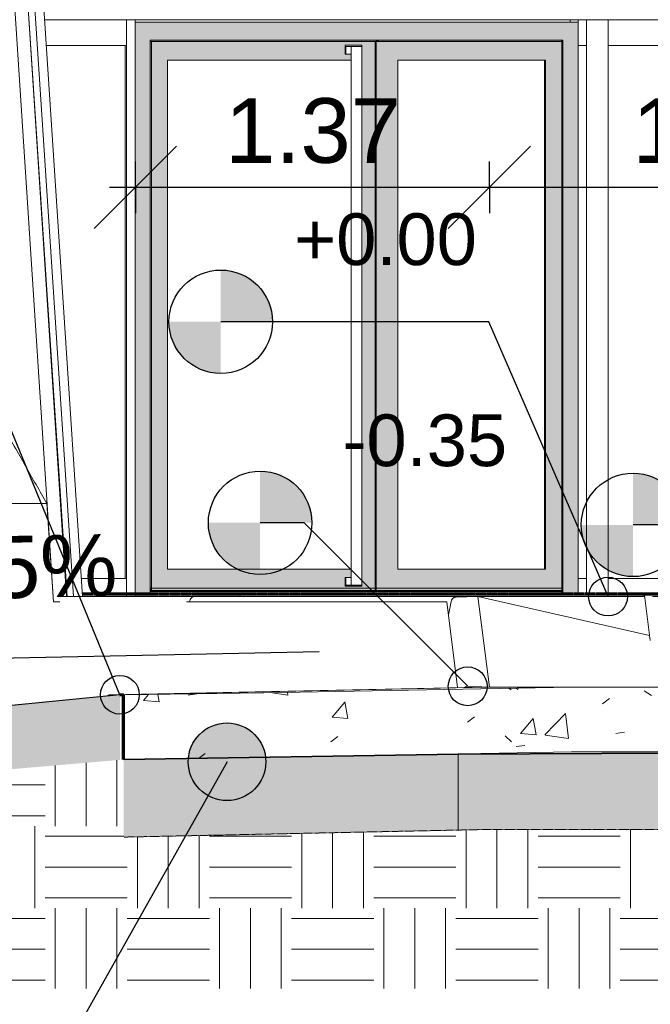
# Model space of a CAD drawing. Header units: centimetres. Extents: x -1261 to 4500, y -385 to 591.
# Tile 10 of 16: x 2835 to 3078, y -158 to 223. Entities that reach past the tile are written whole.
import ezdxf

# ---------------------------------------------------------------- set-up
doc = ezdxf.new("R2010")
doc.units = ezdxf.units.CM
doc.linetypes.add('Projeté', pattern=[0.396875, 0.238125, -0.15875])
doc.linetypes.add('Tiret_2_', pattern=[0.25, 0.125, -0.125])
for name, color, linetype, lineweight in [('0-1', 7, 'Continuous', 5), ('ANNOTATIONS-2', 7, 'Continuous', 9), ('ANNOTATIONS-4', 7, 'Continuous', 35), ('ANNOTATIONS-5', 7, 'Projeté', 9), ('Cotes d_inclinaison', 7, 'Continuous', 30), ('COTGEN-100', 7, 'Continuous', 30), ('PORTE-Cadre-meneau', 7, 'Continuous', 13), ('SERRU-traverse', 7, 'Continuous', 9), ('SOL', 7, 'Continuous', 13), ('Solide topographique', 7, 'Continuous', 9), ('Solide topographique-1', 7, 'Continuous', 70)]:
    doc.layers.add(name, color=color, linetype=linetype, lineweight=lineweight)
for name, color, linetype, lineweight, true_color in [('A-FLOR-PATT-2', 9, 'Continuous', 9, 0x808080), ('ANNOTATIONS', 4, 'Tiret_2_', 70, 0x00ffff), ('ANNOTATIONS-1', 9, 'Continuous', 9, 0x808080), ('ANNOTATIONS-8', 7, 'Continuous', 18, 0x7f7f7f), ('COTGEN-1', 9, 'Continuous', 30, 0x808080), ('MENUISERIES-2', 9, 'Continuous', 9, 0x808080), ('MOBILIER-1', 7, 'Continuous', 18, 0x7f7f7f), ('MUR-2', 9, 'Continuous', 13, 0x808080), ('OSSATURE-2', 9, 'Continuous', 9, 0x808080), ('OSSATURE-3', 9, 'Continuous', 18, 0x808080), ('PORTE-1', 9, 'Continuous', 9, 0x808080), ('PORTE-2', 9, 'Continuous', 13, 0x808080), ('PORTE-3', 7, 'Continuous', 13, 0xc0c0c0), ('POTEAUX-1', 9, 'Continuous', 9, 0x808080), ('SERRU-2', 9, 'Continuous', 9, 0x808080), ('SOL-1', 9, 'Continuous', 13, 0x808080), ('SOL_C-1', 9, 'Continuous', 13, 0x808080), ('TITRARCHI-1', 1, 'Continuous', 30, 0xff0000), ('Z-2', 9, 'Continuous', 9, 0x808080)]:
    doc.layers.add(name, color=color, linetype=linetype, lineweight=lineweight, true_color=true_color)
doc.styles.add('Arial', font='arial.ttf', dxfattribs={"height": 20})
doc.styles.add('Arial_1', font='arial.ttf', dxfattribs={"height": 24})
doc.styles.add('Arial_2', font='arial.ttf', dxfattribs={"height": 25})
doc.dimstyles.new('DRMN_COTE', dxfattribs={"dimscale": 30.48, "dimtxt": 25.506485, "dimasz": 1.041667, "dimexe": 0.328084, "dimexo": 0.0625, "dimgap": 0.065617, "dimtad": 1, "dimlfac": 0.01, "dimrnd": 0.01, "dimzin": 0, "dimdsep": 46, "dimtxsty": 'Arial_2', "dimblk1": 'OBLIQUE', "dimblk2": 'OBLIQUE', "dimsah": 1, "dimcen": 0.09, "dimdle": 0.328084, "dimazin": 0, "dimtfac": 1, "dimtdec": 4, "dimtix": 1, "dimtmove": 0, "dimatfit": 3, "dimfxl": 0.328084, "dimfxlon": 1, "dimtvp": 1, "dimtolj": 1, "dimtzin": 0, "dimarcsym": 2})

# ---------------------------------------------------------------- blocks, each defined once
blk = doc.blocks.new('PRT_SIMPLE_HUI_58x68x48 - PRT_BOIS_1V_930x2040x40-552386-2021_015_1011_ARC_1_100_Coupe 2_ rampe PMR')
at = {"layer": 'PORTE-2'}
for p, q in [((-1224.31, 0), (-1303.05, 0)), ((-1224.25, 0), (-1303, 0)), ((-1223.68, 0), (-1302.43, 0)), ((-1223.63, 0), (-1302.37, 0))]:
    blk.add_line(p, q, dxfattribs=at)
at = {"layer": 'PORTE-Cadre-meneau'}
for p, q in [((-1310.93, 0), (-1311.38, 0)), ((-1311.38, 0), (-1306.47, 0)), ((-1310.53, 0), (-1310.93, 0)), ((-1305.48, 0), (-1310.53, 0)), ((-1306.47, 0), (-1303.06, 0)), ((-1305.42, 0), (-1305.87, 0)), ((-1305.87, 0), (-1305.48, 0)), ((-1301.86, 0), (-1305.39, 0)), ((-1303.06, 0), (-1304.88, 0)), ((-1304.88, 0), (-1304.7, 0)), ((-1304.7, 0), (-1304.15, 0)), ((-1304.15, 0), (-1301.86, 0)), ((-1225.01, 0), (-1229.93, 0)), ((-1229.93, 0), (-1226.52, 0)), ((-1226.52, 0), (-1224.7, 0)), ((-1222.7, 0), (-1225.06, 0)), ((-1224.51, 0), (-1225.06, 0)), ((-1225.01, 0), (-1224.56, 0)), ((-1224.96, 0), (-1224.56, 0)), ((-1224.96, 0), (-1219.9, 0)), ((-1224.51, 0), (-1224.7, 0)), ((-1222.7, 0), (-1219.06, 0)), ((-1219.51, 0), (-1219.9, 0)), ((-1219.51, 0), (-1219.06, 0))]:
    blk.add_line(p, q, dxfattribs=at)
blk = doc.blocks.new('PRT_SIMPLE_HUI_58x68x48 - PRT_BOIS_1V_930x2040x40-552384-2021_015_1011_ARC_1_100_Coupe 2_ rampe PMR')
at = {"layer": 'PORTE-2'}
for p, q in [((-1355.92, 0), (-1310.43, 0)), ((-1355.83, 0), (-1310.34, 0)), ((-1354.85, 0), (-1309.41, 0)), ((-1354.81, 0), (-1309.32, 0))]:
    blk.add_line(p, q, dxfattribs=at)
at = {"layer": 'PORTE-Cadre-meneau'}
for p, q in [((-1360.6, 0), (-1356.18, 0)), ((-1360.6, 0), (-1357.01, 0)), ((-1357.76, 0), (-1358.06, 0)), ((-1357.01, 0), (-1358.06, 0)), ((-1357.76, 0), (-1357.44, 0)), ((-1353.56, 0), (-1357.44, 0)), ((-1356.41, 0), (-1356.18, 0)), ((-1356.41, 0), (-1355.66, 0)), ((-1353.56, 0), (-1355.66, 0)), ((-1318.38, 0), (-1312.79, 0)), ((-1315.54, 0), (-1318.38, 0)), ((-1314.8, 0), (-1315.54, 0)), ((-1306.74, 0), (-1315.03, 0)), ((-1315.03, 0), (-1314.8, 0)), ((-1312.79, 0), (-1311.74, 0)), ((-1311.44, 0), (-1311.75, 0)), ((-1311.75, 0), (-1307.87, 0)), ((-1311.74, 0), (-1311.44, 0)), ((-1307.87, 0), (-1305.77, 0)), ((-1306.51, 0), (-1306.74, 0)), ((-1305.77, 0), (-1306.51, 0))]:
    blk.add_line(p, q, dxfattribs=at)
blk = doc.blocks.new('Panneau système - Vitré-367573-2021_015_1011_ARC_1_100_Coupe 2_ rampe PMR')
at = {"layer": 'MENUISERIES-2'}
for p, q in [((-1168.44, 213), (-1168.27, 213)), ((-1168.44, 213), (-1166.37, 213)), ((-1053.3, 213), (-1157.54, 213)), ((-1157.54, 213), (-1055.37, 213)), ((-1055.37, 213), (-1053.3, 213)), ((-1053.3, 10), (-1053.3, 213)), ((-1168.27, 7), (-1168.44, 7)), ((-1166.37, 7), (-1168.44, 7)), ((-1157.54, 7), (-1059.62, 7)), ((-1059.62, 7), (-1157.54, 7))]:
    blk.add_line(p, q, dxfattribs=at)
blk = doc.blocks.new('Meneau rectangulaire - AWS60_60x70-367276-2021_015_1011_ARC_1_100_Coupe 2_ rampe PMR')
at = {"layer": 'MENUISERIES-2'}
for p, q in [((-1169.09, 0.5), (-1169.09, 7)), ((-1165.82, 7), (-1169.09, 7)), ((-1168.76, 7), (-1169.02, 7)), ((-1059.62, 7), (-1157.54, 7)), ((-1059.62, 7), (-1157.54, 7)), ((-1172.21, 0), (-1169.09, 0)), ((-1143.42, 0), (-1172.21, 0)), ((-1169.09, 0), (-1143.42, 0)), ((-1140.36, 0), (-1137.42, 0)), ((-1137.42, 0), (-1140.36, 0)), ((-1134.36, 0), (-1131.42, 0)), ((-1131.42, 0), (-1134.36, 0)), ((-1128.36, 0), (-1125.42, 0)), ((-1125.42, 0), (-1128.36, 0)), ((-1122.36, 0), (-1059.62, 0)), ((-1059.62, 0), (-1122.36, 0))]:
    blk.add_line(p, q, dxfattribs=at)
blk = doc.blocks.new('Meneau rectangulaire - AWS60_60x38-356570-2021_015_1011_ARC_1_100_Coupe 2_ rampe PMR')
at = {"layer": 'MENUISERIES-2'}
for p, q in [((-1168.96, 213), (-1169.1, 213)), ((-1169.09, 213), (-1165.85, 213)), ((-1169.09, 213), (-1169.09, 7)), ((-1165.85, 213), (-1168.96, 213)), ((-1165.85, 7), (-1165.85, 213)), ((-1165.85, 7), (-1169.09, 7)), ((-1168.96, 7), (-1165.85, 7))]:
    blk.add_line(p, q, dxfattribs=at)
blk = doc.blocks.new('Meneau rectangulaire - AWS60_60x100-367290-2021_015_1011_ARC_1_100_Coupe 2_ rampe PMR')
at = {"layer": 'MENUISERIES-2'}
for p, q in [((-1169.09, 223), (-1172.21, 223)), ((-1172.21, 223), (-1172.21, 222)), ((-1172.21, 223), (-1168.76, 223)), ((-1169.09, 213), (-1169.09, 223)), ((-1165.82, 223), (-1169.09, 223)), ((-1049.44, 223), (-1157.54, 223)), ((-1157.54, 223), (-1052.56, 223)), ((-1169.1, 213), (-1168.76, 213)), ((-1169.09, 213), (-1165.82, 213)), ((-1157.54, 213), (-1049.44, 213)), ((-1157.54, 213), (-1052.56, 213))]:
    blk.add_line(p, q, dxfattribs=at)
blk = doc.blocks.new('Panneau système - Vitré-441912-2021_015_1011_ARC_1_100_Coupe 2_ rampe PMR')
at = {"layer": 'MENUISERIES-2'}
for p, q in [((-1374.64, 213.03), (-1346.16, 213.03)), ((-1344.08, 213.03), (-1374.64, 213.03)), ((-1344.08, 213.03), (-1346.16, 213.03)), ((-1344.08, 7), (-1344.08, 213.03)), ((-1346.16, 7), (-1361.06, 7)), ((-1361.06, 7), (-1344.08, 7)), ((-1346.16, 7), (-1344.08, 7))]:
    blk.add_line(p, q, dxfattribs=at)
blk = doc.blocks.new('Meneau rectangulaire - AWS60_60x70-441910-2021_015_1011_ARC_1_100_Coupe 2_ rampe PMR')
at = {"layer": 'MENUISERIES-2'}
for p, q in [((-1361.06, 7), (-1346.68, 7)), ((-1361.06, 7), (-1343.56, 7)), ((-1346.68, 7), (-1343.56, 7)), ((-1343.56, 7), (-1343.56, 0)), ((-1346.68, 0), (-1360.6, 0)), ((-1360.6, 0), (-1343.56, 0)), ((-1343.56, 0), (-1346.68, 0))]:
    blk.add_line(p, q, dxfattribs=at)
blk = doc.blocks.new('Meneau rectangulaire - AWS60_60x100-441911-2021_015_1011_ARC_1_100_Coupe 2_ rampe PMR')
at = {"layer": 'MENUISERIES-2'}
for p, q in [((-1343.56, 223), (-1343.56, 213.03)), ((-1346.68, 213.03), (-1374.64, 213.03)), ((-1343.56, 213.03), (-1374.64, 213.03)), ((-1343.56, 213.03), (-1346.68, 213.03))]:
    blk.add_line(p, q, dxfattribs=at)
blk = doc.blocks.new('Meneau rectangulaire - AWS60_60x38-368963-2021_015_1011_ARC_1_100_Coupe 2_ rampe PMR')
at = {"layer": 'MENUISERIES-2'}
for p, q in [((-1343.56, 0), (-1343.56, 223)), ((-1340.32, 0), (-1340.32, 223)), ((-1343.56, 0), (-1346.68, 0)), ((-1346.68, 0), (-1343.43, 0)), ((-1340.32, 0), (-1343.56, 0)), ((-1343.43, 0), (-1340.32, 0))]:
    blk.add_line(p, q, dxfattribs=at)
blk = doc.blocks.new('12_CORNIERE HABILLAGE - 12_CORNIERE HABILLAGE-370872-2021_015_1011_ARC_1_100_Coupe 2_ rampe PMR')
at = {"layer": 'Z-2'}
for p, q in [((-1375.27, 223), (-801.41, 223)), ((-1340.32, 223), (-1168.76, 223)), ((-1157.54, 223), (-812.83, 223))]:
    blk.add_line(p, q, dxfattribs=at)
blk = doc.blocks.new('51_2V_PV_MV_XX_XX - Type 1-413066-2021_015_1011_ARC_1_100_Coupe 2_ rampe PMR')
at = {"layer": 'PORTE-3'}
h = blk.add_hatch(color=256, dxfattribs=at)
h.paths.add_polyline_path([(-1317.52, 0), (-1299.74, 0), (-1299.74, 0.5), (-1169.1, 0.5), (-1169.1, 222), (-1340.32, 222), (-1340.32, 0), (-1317.76, 0)])
h.paths.add_polyline_path([(-1248.87, 1.24), (-1334.42, 1.24), (-1334.42, 215.1), (-1174.99, 215.1), (-1174.99, 1.24), (-1245.34, 1.24)])
h = blk.add_hatch(color=256, dxfattribs=at)
h.paths.add_polyline_path([(-1247.17, 3.3), (-1247.17, 3.3), (-1247.58, 3.3)])
h.paths.add_polyline_path([(-1247.17, 214.6), (-1247.17, 214.6), (-1247.17, 215.1), (-1334.42, 215.1), (-1334.42, 214.6), (-1247.58, 214.6)])
for points in [[(-1334.42, 3.3), (-1333.99, 3.3), (-1333.99, 214.6), (-1334.42, 214.6), (-1334.42, 8.31)], [(-1247.16, 3.3), (-1247.16, 214.6), (-1247.58, 214.6), (-1247.58, 3.3)], [(-1247.17, 214.6), (-1246.31, 214.6), (-1246.31, 215.1), (-1247.17, 215.1), (-1247.17, 214.6)], [(-1246.31, 214.6), (-1175.43, 214.6), (-1175.43, 215.1), (-1246.31, 215.1)], [(-1174.99, 1.24), (-1174.99, 215.1), (-1175.43, 215.1), (-1175.43, 1.84)], [(-1181.75, 10.6), (-1181.66, 10.6), (-1181.66, 207.3), (-1182.13, 207.3), (-1182.13, 10.6)], [(-1334.42, 2.3), (-1333.99, 2.39), (-1333.99, 3.3), (-1334.42, 3.3), (-1334.42, 2.39)], [(-1248.87, 2), (-1248.12, 2), (-1248.12, 2.3), (-1334.42, 2.25), (-1334.42, 2), (-1249.15, 2)], [(-1252.4, 1.24), (-1174.99, 1.24), (-1175.43, 2), (-1334.42, 2), (-1334.42, 1.24), (-1255.94, 1.24)], [(-1293.03, 2.3), (-1247.58, 2.39), (-1247.58, 3.3), (-1333.99, 3.3), (-1333.99, 2.3), (-1294.79, 2.3)], [(-1247.79, 2), (-1247.7, 2), (-1247.7, 2.3), (-1248.12, 2.3), (-1248.02, 2)], [(-1206.48, 2), (-1176.38, 2), (-1176.45, 2.3), (-1247.7, 2.3), (-1247.58, 2), (-1210.01, 2)], [(-1247.16, 2.3), (-1247.16, 3.3), (-1247.58, 3.3), (-1247.58, 2.3)], [(-1202.95, 2.3), (-1175.42, 2.39), (-1175.42, 3.3), (-1247.16, 3.3), (-1247.16, 2.3), (-1204.71, 2.3)], [(-1175.86, 2), (-1175.43, 2), (-1175.43, 2.3), (-1176.38, 2.3), (-1176.38, 2)]]:
    blk.add_hatch(color=256, dxfattribs=at).paths.add_polyline_path(points)
h = blk.add_hatch(color=256, dxfattribs=at)
h.paths.add_polyline_path([(-1333.99, 3.3), (-1247.58, 3.3), (-1247.58, 214.6), (-1333.99, 214.6), (-1333.99, 8.31)])
h.paths.add_polyline_path([(-1254.18, 4), (-1259.05, 4), (-1259.05, 7.4), (-1256.69, 7.4), (-1256.74, 10.6), (-1327.75, 10.6), (-1327.75, 207.3), (-1256.67, 207.3), (-1256.74, 209.7), (-1259.05, 209.7), (-1259.05, 213.1), (-1252.77, 213.1), (-1252.83, 4), (-1253.79, 4)])
h = blk.add_hatch(color=256, dxfattribs=at)
h.paths.add_polyline_path([(-1247.16, 3.3), (-1175.42, 3.3), (-1175.42, 214.6), (-1247.16, 214.6), (-1247.16, 8.31)])
h.paths.add_polyline_path([(-1188.82, 10.6), (-1238.78, 10.6), (-1238.78, 207.3), (-1181.66, 207.3), (-1181.75, 10.6), (-1185.28, 10.6)])
at = {"layer": 'PORTE-2'}
for p, q in [((-1259.05, 213.1), (-1256.45, 213.1)), ((-1256.2, 213.1), (-1259.05, 213.1)), ((-1259.05, 212.7), (-1259.05, 213.1)), ((-1259.05, 212.7), (-1256.2, 212.7)), ((-1256.45, 212.7), (-1259.05, 212.7)), ((-1256.2, 212.7), (-1259.05, 212.7)), ((-1259.05, 212.7), (-1258.84, 212.7)), ((-1259.05, 209.7), (-1259.05, 212.7)), ((-1258.84, 209.7), (-1259.05, 209.7)), ((-1259.05, 209.7), (-1256.68, 209.7)), ((-1258.84, 212.7), (-1255.99, 212.7)), ((-1258.84, 212.7), (-1258.84, 209.7)), ((-1256.68, 209.7), (-1258.84, 209.7)), ((-1256.74, 212.7), (-1256.74, 4.4)), ((-1253.62, 213.1), (-1256.45, 213.1)), ((-1256.45, 212.7), (-1253.62, 212.7)), ((-1252.84, 213.1), (-1256.2, 213.1)), ((-1256.2, 212.7), (-1252.84, 212.7)), ((-1255.99, 212.7), (-1256.2, 212.7)), ((-1252.67, 213.1), (-1253.62, 213.1)), ((-1253.62, 212.7), (-1252.67, 212.7)), ((-1252.7, 4.4), (-1252.7, 212.7)), ((-1252.67, 212.7), (-1252.67, 213.1)), ((-1256.68, 7.4), (-1259.05, 7.4)), ((-1259.05, 7.4), (-1258.84, 7.4)), ((-1259.05, 4.4), (-1259.05, 7.4)), ((-1258.84, 4.4), (-1259.05, 4.4)), ((-1259.05, 4.4), (-1256.2, 4.4)), ((-1259.05, 4.4), (-1256.45, 4.4)), ((-1256.2, 4.4), (-1259.05, 4.4)), ((-1259.05, 4), (-1259.05, 4.4)), ((-1259.05, 4), (-1256.2, 4)), ((-1256.45, 4), (-1259.05, 4)), ((-1258.84, 7.4), (-1256.68, 7.4)), ((-1258.84, 7.4), (-1258.84, 4.4)), ((-1255.99, 4.4), (-1258.84, 4.4)), ((-1253.62, 4.4), (-1256.45, 4.4)), ((-1256.45, 4), (-1253.62, 4)), ((-1256.2, 4.4), (-1255.99, 4.4)), ((-1252.84, 4.4), (-1256.2, 4.4)), ((-1256.2, 4), (-1252.84, 4)), ((-1252.67, 4.4), (-1253.62, 4.4)), ((-1253.62, 4), (-1252.67, 4)), ((-1252.67, 4), (-1252.67, 4.4))]:
    blk.add_line(p, q, dxfattribs=at)
at = {"layer": 'PORTE-2', "flags": 128}
for points in [[(-1256.01, 212.7), (-1256.3, 212.7), (-1256.53, 212.7), (-1256.68, 212.7)], [(-1256.6, 212.7), (-1256.4, 212.7), (-1256.14, 212.7), (-1255.8, 212.7), (-1255.43, 212.7)], [(-1254.01, 212.7), (-1254.42, 212.7), (-1254.85, 212.7), (-1255.26, 212.7), (-1255.66, 212.7), (-1255.94, 212.7)], [(-1255.43, 212.7), (-1255.02, 212.7), (-1254.6, 212.7), (-1254.18, 212.7), (-1253.79, 212.7), (-1253.43, 212.7), (-1253.14, 212.7), (-1252.91, 212.7), (-1252.76, 212.7), (-1252.7, 212.7)], [(-1252.84, 212.7), (-1253.04, 212.7), (-1253.31, 212.7), (-1253.64, 212.7), (-1254.01, 212.7)], [(-1256.68, 4.4), (-1256.53, 4.4), (-1256.3, 4.4), (-1256.01, 4.4)], [(-1255.43, 4.4), (-1255.8, 4.4), (-1256.14, 4.4), (-1256.4, 4.4), (-1256.6, 4.4)], [(-1255.94, 4.4), (-1255.66, 4.4), (-1255.26, 4.4), (-1254.85, 4.4), (-1254.42, 4.4), (-1254.01, 4.4)], [(-1252.7, 4.4), (-1252.76, 4.4), (-1252.91, 4.4), (-1253.14, 4.4), (-1253.43, 4.4), (-1253.79, 4.4), (-1254.18, 4.4), (-1254.6, 4.4), (-1255.02, 4.4), (-1255.43, 4.4)], [(-1254.01, 4.4), (-1253.64, 4.4), (-1253.31, 4.4), (-1253.04, 4.4), (-1252.84, 4.4)]]:
    blk.add_lwpolyline(points, dxfattribs=at)
at = {"layer": 'PORTE-Cadre-meneau'}
for p, q in [((-1340.32, 0), (-1340.32, 222)), ((-1340.32, 222), (-1169.1, 222)), ((-1172.21, 222), (-1340.32, 222)), ((-1172.21, 222), (-1169.1, 222)), ((-1169.1, 222), (-1169.1, 0.5)), ((-1334.43, 214.6), (-1248.02, 214.6)), ((-1333.99, 214.6), (-1334.43, 214.6)), ((-1334.42, 215.1), (-1175.43, 215.1)), ((-1174.99, 215.1), (-1334.42, 215.1)), ((-1334.42, 215.1), (-1334.42, 1.24)), ((-1333.99, 3.3), (-1333.99, 214.6)), ((-1247.58, 214.6), (-1333.99, 214.6)), ((-1248.02, 214.6), (-1247.58, 214.6)), ((-1247.6, 214.6), (-1246.31, 214.6)), ((-1247.16, 214.6), (-1247.6, 214.6)), ((-1247.58, 3.3), (-1247.58, 214.6)), ((-1247.17, 214.6), (-1247.17, 215.1)), ((-1175.42, 214.6), (-1247.16, 214.6)), ((-1247.16, 3.3), (-1247.16, 214.6)), ((-1246.31, 214.6), (-1246.31, 215.1)), ((-1246.31, 214.6), (-1175.86, 214.6)), ((-1175.86, 214.6), (-1175.42, 214.6)), ((-1175.43, 215.1), (-1175.43, 214.58)), ((-1174.99, 215.1), (-1175.43, 215.1)), ((-1175.42, 214.6), (-1175.42, 3.3)), ((-1174.99, 1.24), (-1174.99, 215.1)), ((-1327.75, 10.6), (-1327.75, 207.3)), ((-1327.75, 207.3), (-1256.67, 207.3)), ((-1256.67, 207.3), (-1327.75, 207.3)), ((-1238.78, 10.6), (-1238.78, 207.3)), ((-1182.13, 207.3), (-1238.78, 207.3)), ((-1238.78, 207.3), (-1181.66, 207.3)), ((-1182.13, 207.3), (-1182.13, 10.6)), ((-1181.66, 207.3), (-1182.13, 207.3)), ((-1181.66, 207.3), (-1181.66, 10.6)), ((-1256.7, 10.6), (-1327.75, 10.6)), ((-1327.75, 10.6), (-1256.7, 10.6)), ((-1181.66, 10.6), (-1238.78, 10.6)), ((-1182.13, 10.6), (-1238.78, 10.6)), ((-1182.13, 10.6), (-1181.75, 10.6)), ((-1334.42, 3.3), (-1333.99, 3.3)), ((-1334.42, 3.3), (-1248.02, 3.3)), ((-1333.99, 3.3), (-1334.42, 3.3)), ((-1334.42, 3.3), (-1248.02, 3.3)), ((-1334.42, 2.3), (-1247.17, 2.3)), ((-1334.42, 2.3), (-1249.4, 2.3)), ((-1334.42, 2.3), (-1333.99, 2.3)), ((-1334.42, 2.3), (-1248.02, 2.3)), ((-1175.43, 2), (-1334.42, 2)), ((-1175.43, 2), (-1334.42, 2)), ((-1334.42, 1.24), (-1174.99, 1.24)), ((-1247.58, 3.3), (-1333.99, 3.3)), ((-1333.99, 2.3), (-1333.99, 3.3)), ((-1333.99, 3.3), (-1247.58, 3.3)), ((-1247.58, 2.3), (-1333.99, 2.3)), ((-1249.4, 2.3), (-1247.17, 2.3)), ((-1246.31, 2.3), (-1248.55, 2.3)), ((-1248.55, 2.3), (-1247.7, 2.3)), ((-1248.12, 2), (-1248.12, 2.3)), ((-1248.02, 3.3), (-1247.58, 3.3)), ((-1248.02, 3.3), (-1247.58, 3.3)), ((-1247.58, 2.3), (-1248.02, 2.3)), ((-1247.7, 2.3), (-1177.24, 2.3)), ((-1247.7, 2.3), (-1247.7, 2)), ((-1247.16, 3.3), (-1247.6, 3.3)), ((-1247.6, 3.3), (-1246.31, 3.3)), ((-1247.16, 3.3), (-1247.6, 3.3)), ((-1247.6, 3.3), (-1175.86, 3.3)), ((-1247.6, 2.3), (-1247.16, 2.3)), ((-1175.86, 2.3), (-1247.6, 2.3)), ((-1247.58, 3.3), (-1247.58, 2.3)), ((-1175.42, 3.3), (-1247.16, 3.3)), ((-1247.16, 2.3), (-1247.16, 3.3)), ((-1247.16, 3.3), (-1175.42, 3.3)), ((-1247.16, 2.3), (-1175.42, 2.3)), ((-1175.86, 3.3), (-1246.31, 3.3)), ((-1175.43, 2.3), (-1246.31, 2.3)), ((-1175.43, 2.3), (-1177.24, 2.3)), ((-1176.38, 2), (-1176.38, 2.3)), ((-1175.42, 3.3), (-1175.86, 3.3)), ((-1175.86, 3.3), (-1175.42, 3.3)), ((-1175.42, 2.3), (-1175.86, 2.3)), ((-1175.43, 2.3), (-1175.43, 1.84)), ((-1175.43, 1.84), (-1174.99, 1.24)), ((-1175.42, 3.3), (-1175.42, 2.3)), ((-1343.43, 0), (-1340.32, 0)), ((-1343.43, 0), (-1339.67, 0)), ((-1169.1, 0), (-1340.32, 0)), ((-1339.23, 0), (-1339.67, 0)), ((-1339.23, 0), (-1175.53, 0)), ((-1175.97, 0), (-1172.21, 0)), ((-1175.97, 0), (-1175.53, 0)), ((-1169.1, 0), (-1172.21, 0))]:
    blk.add_line(p, q, dxfattribs=at)
blk = doc.blocks.new('Garde-corps - Garde-corps-486506-2021_015_1011_ARC_1_100_Coupe 2_ rampe PMR')
at = {"layer": 'SERRU-traverse'}
for p, q in [((-1317.52, 0), (-1368.83, 0)), ((-1366.77, 0), (-1365.28, 0)), ((-1360.6, 0), (-1310.81, 0)), ((-1215.98, 0), (-1317.52, 0)), ((-1310.81, 0), (-1317.52, 0)), ((-1317.52, 0), (-1310.81, 0)), ((-1310.81, 0), (-1207.65, 0)), ((-1207.65, 0), (-1215.98, 0)), ((-1319.1, -1.61), (-1319.16, -2)), ((-1319.16, -2), (-1319.1, -1.61)), ((-1219.22, -7.07), (-1218.18, -1.87)), ((-1216.23, -0.21), (-1207.89, 0)), ((-1207.89, 0), (-1203.37, -35.01)), ((-1212.3, -35.1), (-1350.3, -38)), ((-1346.79, -38), (-1350.29, -38)), ((-1203.89, -35.01), (-1346.16, -37.99)), ((-1212.28, -35.1), (-1203.89, -35.01)), ((-1203.59, -35.01), (-1211.77, -34.69))]:
    blk.add_line(p, q, dxfattribs=at)
at = {"layer": 'SERRU-traverse', "flags": 128}
for points in [[(-1317.52, 0), (-1317.89, -0.05), (-1318.23, -0.21), (-1318.54, -0.45), (-1318.8, -0.78), (-1318.98, -1.17), (-1319.1, -1.61)], [(-1319.1, -1.61), (-1318.98, -1.17), (-1318.8, -0.78), (-1318.54, -0.45), (-1318.23, -0.21), (-1317.89, -0.05), (-1317.52, 0)], [(-1215.98, 0), (-1216.43, -0.05), (-1216.86, -0.21), (-1217.25, -0.45), (-1217.58, -0.78)], [(-1218.18, -1.87), (-1218.04, -1.43), (-1217.81, -1.03), (-1217.49, -0.7), (-1217.11, -0.44), (-1216.68, -0.28), (-1216.23, -0.21)], [(-1350.3, -38), (-1350.5, -38.05), (-1350.71, -38.2), (-1350.84, -38.38)], [(-1211.77, -34.69), (-1212.23, -34.72), (-1212.66, -34.86), (-1213.05, -35.09)]]:
    blk.add_lwpolyline(points, dxfattribs=at)
blk = doc.blocks.new('Garde-corps - Garde-corps-494344-2021_015_1011_ARC_1_100_Coupe 2_ rampe PMR')
at = {"layer": 'SERRU-traverse'}
for p, q in [((-1299.74, 0), (-1299.74, 0.5)), ((-1299.74, 0.5), (-1143.95, 0.5)), ((-1143.95, 0), (-1299.74, 0)), ((-1294.61, 0.5), (-1137.96, 0.5)), ((-1143.42, 0), (-1294.61, 0)), ((-1289.48, 0.5), (-1131.98, 0.5)), ((-1143.42, 0), (-1289.48, 0)), ((-1284.36, 0.5), (-1125.99, 0.5)), ((-1143.42, 0), (-1284.36, 0)), ((-1143.95, 0.5), (-1143.95, 0)), ((-1140.96, 0.5), (-1143.95, 0.5)), ((-1143.95, 0), (-1143.95, 0.5)), ((-1143.95, 0.5), (-1143.42, 0.5)), ((-1143.95, 0), (-1143.42, 0)), ((-1143.42, 0), (-1143.95, 0)), ((-1143.42, 0.5), (-1140.42, 0.5)), ((-1143.42, 0.5), (-1141.2, -17))]:
    blk.add_line(p, q, dxfattribs=at)
blk = doc.blocks.new('Garde-corps - Garde-corps-497033-2021_015_1011_ARC_1_100_Coupe 2_ rampe PMR')
at = {"layer": 'SERRU-traverse'}
for p, q in [((-1346.16, -37.95), (-1580.94, -61)), ((-1347.31, -38.04), (-1580.94, -60.98)), ((-1346.41, -37.95), (-1346.79, -37.99)), ((-1346.41, -37.95), (-1346.16, -37.95))]:
    blk.add_line(p, q, dxfattribs=at)
blk = doc.blocks.new('B02_ARC_rvt-3-2021_015_1011_ARC_1_100_Coupe 2_ rampe PMR')
at = {"layer": 'A-FLOR-PATT-2'}
h = blk.add_hatch(dxfattribs=at)
h.set_pattern_fill('FP_9', color=256, style=0, pattern_type=2)
h.set_pattern_definition([(50, (-676.62, -180), (72.874, -6.376), [7.62, -83.82]), (355, (-676.62, -180), (-14.097, 76.4224), [6.096, -67.056]), (100.451, (-670.545, -180.53), (58.777, 70.047), [6.476, -71.236]), (46.184, (-676.62, -159.68), (108.431, -16.817), [11.43, -125.73]), (96.636, (-667.58, -161.08), (94.961, 98.971), [9.714, -106.854]), (351.184, (-676.62, -159.68), (94.962, 98.97), [9.144, -100.584]), (21, (-666.46, -164.76), (60.6457, -40.9065), [7.62, -83.82]), (326, (-666.46, -164.76), (24.721, 73.675), [6.096, -67.056]), (71.451, (-661.404, -168.17), (85.367, 32.769), [6.476, -71.236]), (37.5, (-676.618, -180), (1.2355, 33.8224), [3.353, -62.89, 3.353, -64.719, -67.31]), (37.5, (-676.618, -180), (1.2355, 33.8224), [-134.315, 3.353, -63.957]), (7.5, (-676.618, -180), (26.7281, 40.0725), [3.353, -35.458, 3.353, -61.366, -25.654]), (7.5, (-676.618, -180), (26.7281, 40.0725), [-103.53, 3.353, -22.301]), (327.5, (-699.274, -180), (54.2363, -2.2921), [3.353, -22.047, 3.353, -75.895, -105.156]), (327.5, (-699.274, -180), (54.2363, -2.2921), [-104.648, 3.353, -101.803]), (317.5, (-709.434, -180), (59.2516, 10.17), [3.353, -29.667, 3.353, -49.276, -74.676]), (317.5, (-709.434, -180), (59.2516, 10.17), [-85.649, 3.353, -71.323])])
h.paths.add_polyline_path([(-563.54, -84), (-513.97, -84), (-513.97, -59), (-581.02, -59), (-789.63, -49.72), (-1025.45, -35), (-1171.7, -35), (-1326.59, -37.72), (-1344.74, -38), (-1344.69, -63), (-1290.61, -62.18), (-1171.7, -60), (-1025.45, -60), (-787.67, -74.84), (-581.02, -84)])
at = {"layer": 'ANNOTATIONS'}
blk.add_line((-1360.56, 1), (-1059.55, 1), dxfattribs=at)
at = {"layer": 'MUR-2'}
for p, q in [((-1165.82, 0.5), (-1165.82, 223)), ((-1157.54, 223), (-1157.54, 0.5)), ((-1310.53, 0), (-1360.6, 0)), ((-1360.6, 0), (-1305.48, 0)), ((-1143.42, 0), (-1360.6, 0)), ((-1356.18, 0), (-1360.6, 0)), ((-1360.57, 0), (-1351.27, 0)), ((-1357.82, 0), (-1143.42, 0)), ((-1356.18, 0), (-1357.82, 0)), ((-1315.03, 0), (-1165.82, 0)), ((-1315.03, 0), (-1306.74, 0)), ((-1310.53, 0), (-1305.48, 0)), ((-1157.54, 0), (-1306.74, 0)), ((-1156.79, 0), (-1224.96, 0)), ((-1219.9, 0), (-1224.96, 0)), ((-1219.9, 0), (-1215.31, 0)), ((-1215.27, 0), (-1143.42, 0)), ((-1207.23, 0), (-1152.77, 0)), ((-1143.42, 0), (-1207.23, 0)), ((-1157.54, 0), (-1165.82, 0)), ((-1156.14, 0), (-1156.79, 0)), ((-1156.79, 0), (-1156.14, 0)), ((-1156.79, 0), (-1156.14, 0)), ((-1152.4, 0), (-1153.43, 0)), ((-1153.43, 0), (-1152.77, 0)), ((-1153.43, 0), (-1152.77, 0)), ((-1153.43, 0), (-1152.4, 0)), ((-1152.77, 0), (-1144.92, 0)), ((-1144.25, 0), (-1144.92, 0)), ((-1143.86, 0), (-1144.66, 0)), ((-1143.42, 0), (-1144.25, 0)), ((-1143.86, 0), (-1143.42, 0))]:
    blk.add_line(p, q, dxfattribs=at)
at = {"layer": 'MUR-2', "flags": 128}
for points in [[(-1156.11, 0), (-1167.01, 0), (-1268.66, 0), (-1360.57, 0)], [(-1291.2, 0), (-1268.29, 0), (-1255.9, 0)], [(-1190.53, 0), (-1166.67, 0), (-1160.53, 0)]]:
    blk.add_lwpolyline(points, dxfattribs=at)
at = {"layer": 'SOL'}
for p, q in [((-1207.9, 0), (-1143.35, 0)), ((-1141.45, -15.06), (-1207.9, 0)), ((-1346.16, -38), (-1290.61, -37.18)), ((-1171.7, -35), (-1203.37, -35)), ((-1053.51, -35), (-1203.37, -35))]:
    blk.add_line(p, q, dxfattribs=at)
at = {"layer": 'SOL-1'}
for p, q in [((-1360.6, 0), (-1143.42, 0)), ((-1156.14, 0), (-1360.6, 0)), ((-1360.6, 0), (-1168.76, 0)), ((-1168.76, 0), (-1360.6, 0)), ((-1143.42, 0), (-1360.6, 0)), ((-1360.6, 0), (-1215.31, 0)), ((-1143.39, 0), (-1360.6, 0)), ((-1310.81, 0), (-1360.6, 0)), ((-1156.11, 0), (-1360.57, 0)), ((-1357.82, 0), (-1143.42, 0)), ((-1160.63, 0), (-1357.82, 0)), ((-1320.44, 0), (-1280.6, 0)), ((-1207.9, 0), (-1310.81, 0)), ((-1224.14, 0), (-1231.19, 0)), ((-1224.14, 0), (-1192.29, 0)), ((-1215.27, 0), (-1143.42, 0)), ((-1203.37, -35), (-1207.9, 0)), ((-1143.42, 0), (-1207.23, 0)), ((-1207.23, 0), (-1152.77, 0)), ((-1143.42, 0), (-1160.55, 0)), ((-1152.77, 0), (-1144.25, 0)), ((-1144.25, 0), (-1143.42, 0)), ((-1346.16, -38), (-1203.86, -35.01)), ((-1344.74, -38), (-1346.16, -38))]:
    blk.add_line(p, q, dxfattribs=at)
at = {"layer": 'SOL_C-1'}
for p, q in [((-1290.61, -37.18), (-1344.74, -38)), ((-1344.74, -38), (-1344.74, -63)), ((-1171.7, -35), (-1290.61, -37.18)), ((-1025.45, -35), (-1171.7, -35)), ((-1290.61, -62.18), (-1171.7, -60)), ((-1171.7, -60), (-1025.45, -60)), ((-1344.74, -63), (-1290.61, -62.18))]:
    blk.add_line(p, q, dxfattribs=at)
at = {"layer": 'Solide topographique'}
for p, q in [((-1320.44, -2), (-1219.86, -2)), ((-1219.86, -2), (-1215.66, -35.17)), ((-1346.16, -38), (-1344.74, -38)), ((-1215.43, -90.26), (-1215.43, -60.8))]:
    blk.add_line(p, q, dxfattribs=at)
at = {"layer": 'Solide topographique-1'}
for p, q in [((-1344.74, -38), (-1346.16, -38.14)), ((-1344.74, -63), (-1344.74, -38))]:
    blk.add_line(p, q, dxfattribs=at)
at = {"layer": 'MENUISERIES-2'}
for name in ['Meneau rectangulaire - AWS60_60x100-441911-2021_015_1011_ARC_1_100_Coupe 2_ rampe PMR', 'Meneau rectangulaire - AWS60_60x38-368963-2021_015_1011_ARC_1_100_Coupe 2_ rampe PMR', 'Meneau rectangulaire - AWS60_60x100-367290-2021_015_1011_ARC_1_100_Coupe 2_ rampe PMR', 'Panneau système - Vitré-441912-2021_015_1011_ARC_1_100_Coupe 2_ rampe PMR', 'Meneau rectangulaire - AWS60_60x38-356570-2021_015_1011_ARC_1_100_Coupe 2_ rampe PMR', 'Panneau système - Vitré-367573-2021_015_1011_ARC_1_100_Coupe 2_ rampe PMR', 'Meneau rectangulaire - AWS60_60x70-441910-2021_015_1011_ARC_1_100_Coupe 2_ rampe PMR', 'Meneau rectangulaire - AWS60_60x70-367276-2021_015_1011_ARC_1_100_Coupe 2_ rampe PMR']:
    blk.add_blockref(name, (0, 0), dxfattribs=at)
at = {"layer": 'PORTE-1'}
for name in ['51_2V_PV_MV_XX_XX - Type 1-413066-2021_015_1011_ARC_1_100_Coupe 2_ rampe PMR', 'PRT_SIMPLE_HUI_58x68x48 - PRT_BOIS_1V_930x2040x40-552384-2021_015_1011_ARC_1_100_Coupe 2_ rampe PMR', 'PRT_SIMPLE_HUI_58x68x48 - PRT_BOIS_1V_930x2040x40-552386-2021_015_1011_ARC_1_100_Coupe 2_ rampe PMR']:
    blk.add_blockref(name, (0, 0), dxfattribs=at)
at = {"layer": 'SERRU-2'}
for name in ['Garde-corps - Garde-corps-486506-2021_015_1011_ARC_1_100_Coupe 2_ rampe PMR', 'Garde-corps - Garde-corps-494344-2021_015_1011_ARC_1_100_Coupe 2_ rampe PMR', 'Garde-corps - Garde-corps-497033-2021_015_1011_ARC_1_100_Coupe 2_ rampe PMR']:
    blk.add_blockref(name, (0, 0), dxfattribs=at)
at = {"layer": 'Z-2'}
blk.add_blockref('12_CORNIERE HABILLAGE - 12_CORNIERE HABILLAGE-370872-2021_015_1011_ARC_1_100_Coupe 2_ rampe PMR', (0, 0), dxfattribs=at)
blk = doc.blocks.new('26_POTEAU DROIT - MODULE_04-3160620-2021_015_1011_ARC_1_100_Coupe 2_ rampe PMR')
at = {"layer": 'POTEAUX-1'}
for p, q in [((-1382.38, 278), (-1384.88, 278)), ((-1383.8, 278), (-1378.92, 278)), ((-1364.07, 0), (-1382.38, 278)), ((-1378.92, 278), (-1382.38, 278)), ((-1360.6, 0), (-1378.92, 278)), ((-1366.57, 0), (-1384.76, 276.08))]:
    blk.add_line(p, q, dxfattribs=at)
blk = doc.blocks.new('B02_DC_STR_rvt-3-2021_015_1011_ARC_1_100_Coupe 2_ rampe PMR')
at = {"layer": 'OSSATURE-2'}
for p, q in [((-1390.1, 278), (-1371.86, -2)), ((-1384.88, 278), (-1366.77, 0)), ((-1439.52, 35.93), (-1374.43, 35.93)), ((-1371.87, -2), (-1369.36, -2)), ((-1371.86, -2), (-1371.87, -2)), ((-1369.35, -2), (-1371.86, -2))]:
    blk.add_line(p, q, dxfattribs=at)
at = {"layer": 'OSSATURE-2', "flags": 128}
blk.add_lwpolyline([(-1371.87, -2), (-1372.38, 5.59), (-1372.89, 13.17), (-1373.41, 20.76), (-1373.92, 28.35), (-1374.43, 35.93)], dxfattribs=at)
at = {"layer": 'OSSATURE-2'}
blk.add_open_spline([(-1374.43, 35.93), (-1377.19, 40.86), (-1381.36, 48.24), (-1386.96, 58.08), (-1391.55, 66.07), (-1396.51, 74.67), (-1401.88, 83.88), (-1407.29, 93.1), (-1410.92, 99.23), (-1412.75, 102.3)], degree=3, knots=[0, 0, 0, 0, 0.222222, 0.333333, 0.444444, 0.583333, 0.722222, 0.861111, 1, 1, 1, 1], dxfattribs=at)
at = {"layer": 'OSSATURE-3'}
blk.add_blockref('26_POTEAU DROIT - MODULE_04-3160620-2021_015_1011_ARC_1_100_Coupe 2_ rampe PMR', (0, 0), dxfattribs=at)
blk = doc.blocks.new('604_MIMIK_30_CPT3 - CP_T3 30W 730 WH-87 _303848_-5656824-2021_015_1011_ARC_1_100_Coupe 2_ rampe PMR')
at = {"layer": 'MOBILIER-1'}
for p, q in [((-1276.39, 228), (-1276.39, 240.5)), ((-1276.39, 240.5), (-1250.75, 240.5)), ((-1276.39, 240.5), (-1273.1, 240.5)), ((-1276.13, 228), (-1276.13, 240.5)), ((-1276.13, 240.5), (-1250.49, 240.5)), ((-1276.13, 240.5), (-1273.1, 240.5)), ((-1247.46, 240.5), (-1273.1, 240.5)), ((-1273.1, 240.5), (-1273.1, 228)), ((-1247.46, 240.5), (-1273.1, 240.5)), ((-1273.1, 240.5), (-1273.1, 228)), ((-1247.46, 240.5), (-1250.75, 240.5)), ((-1247.46, 240.5), (-1250.49, 240.5)), ((-1247.46, 228), (-1247.46, 240.5)), ((-1247.46, 228), (-1247.46, 240.5)), ((-1250.75, 228), (-1276.39, 228)), ((-1276.39, 228), (-1273.1, 228)), ((-1250.49, 228), (-1276.13, 228)), ((-1276.13, 228), (-1273.1, 228)), ((-1275.28, 228), (-1272.82, 228)), ((-1250.88, 228), (-1275.23, 228)), ((-1273.1, 228), (-1247.46, 228)), ((-1273.1, 228), (-1247.46, 228)), ((-1272.61, 228), (-1248.25, 228)), ((-1250.75, 228), (-1247.46, 228)), ((-1248.2, 228), (-1250.67, 228)), ((-1250.49, 228), (-1247.46, 228))]:
    blk.add_line(p, q, dxfattribs=at)
blk = doc.blocks.new('B02_ELE_rvt-3-2021_015_1011_ARC_1_100_Coupe 2_ rampe PMR')
at = {"layer": 'ANNOTATIONS-8'}
for p, q in [((-1168.96, 0), (-1360.6, 0)), ((-1065.72, 0), (-1059.62, 0))]:
    blk.add_line(p, q, dxfattribs=at)
at = {"layer": 'MOBILIER-1'}
blk.add_blockref('604_MIMIK_30_CPT3 - CP_T3 30W 730 WH-87 _303848_-5656824-2021_015_1011_ARC_1_100_Coupe 2_ rampe PMR', (0, 0), dxfattribs=at)
blk = doc.blocks.new('DIMBLOCK8-2021_015_1011_ARC_1_100_Coupe 2_ rampe PMR')
at = {"layer": 'COTGEN-100', "color": 8, "true_color": 0x808080}
for p, q in [((2879.41, 158.2), (2895.29, 174.08)), ((3016.22, 158.2), (3032.09, 174.08)), ((2879.41, 158.2), (2879.41, 168.2)), ((3016.22, 158.2), (3016.22, 168.2)), ((2879.41, 158.2), (2863.54, 142.33)), ((2869.41, 158.2), (3026.22, 158.2)), ((2879.41, 158.2), (2879.41, 148.2)), ((3016.22, 158.2), (3000.34, 142.33)), ((3016.22, 158.2), (3016.22, 148.2))]:
    blk.add_line(p, q, dxfattribs=at)
at = {"layer": 'COTGEN-100', "color": 0, "insert": (2914.07, 192.66), "char_height": 25, "width": 80.9929, "attachment_point": 1, "line_spacing_factor": 0.941778, "style": 'Arial_2'}
blk.add_mtext('1.37', dxfattribs=at)
blk = doc.blocks.new('_Oblique')
at = {"color": 0, "linetype": 'ByBlock', "lineweight": -2}
blk.add_line((-0.5, -0.5), (0.5, 0.5), dxfattribs=at)
blk = doc.blocks.new('DIMBLOCK9-2021_015_1011_ARC_1_100_Coupe 2_ rampe PMR')
at = {"layer": 'COTGEN-100', "color": 8, "true_color": 0x808080}
for p, q in [((3016.22, 158.2), (3032.09, 174.08)), ((3194.14, 158.2), (3210.02, 174.08)), ((3016.22, 158.2), (3016.22, 168.2)), ((3194.14, 158.2), (3194.14, 168.2)), ((3016.22, 158.2), (3000.34, 142.33)), ((3006.22, 158.2), (3204.14, 158.2)), ((3016.22, 158.2), (3016.22, 148.2)), ((3194.14, 158.2), (3178.27, 142.33)), ((3194.14, 158.2), (3194.14, 148.2))]:
    blk.add_line(p, q, dxfattribs=at)
at = {"layer": 'COTGEN-100', "color": 0, "insert": (3071.43, 192.66), "char_height": 25, "width": 80.9929, "attachment_point": 1, "line_spacing_factor": 0.941778, "style": 'Arial_2'}
blk.add_mtext('1.78', dxfattribs=at)
blk = doc.blocks.new('Cotes d_élévation - CERCLE_T3_CRIS 128-330628-2021_015_1011_ARC_1_100_Coupe 2_ rampe PMR')
at = {"layer": 'COTGEN-1'}
h = blk.add_hatch(color=256, dxfattribs=at)
edge = h.paths.add_edge_path()
edge.add_line((-1511.97, 66.26), (-1511.97, 86.26))
edge.add_arc((-1511.97, 66.26), 20, 0, 90, ccw=False)
edge.add_line((-1491.97, 66.26), (-1511.97, 66.26))
h = blk.add_hatch(color=256, dxfattribs=at)
edge = h.paths.add_edge_path()
edge.add_line((-1531.97, 66.26), (-1511.97, 66.26))
edge.add_line((-1511.97, 66.26), (-1511.97, 46.26))
edge.add_arc((-1511.97, 66.26), 20, 180, 270, ccw=False)
blk.add_circle((-1511.97, 66.26), 20, dxfattribs=at)

msp = doc.modelspace()

# ---------------------------------------------------------------- hatches: boundary and pattern name
at = {"layer": 'ANNOTATIONS-1'}
h = msp.add_hatch(dxfattribs=at)
h.set_pattern_fill('FP_10', color=256, style=0, pattern_type=2)
h.set_pattern_definition([(228.013, (3578.9744, -130), (-399.998508, -450.000976), [6.727, -665.954]), (184.97, (3574.4744, -135), (599.999962, 50.002471), [11.543, -1142.796]), (132.51, (3562.9744, -136), (499.99526, -550.004188), [8.139, -805.802]), (267.274, (3543.4744, -148.5), (49.994296, 999.999889), [10.512, -1040.678]), (292.834, (3542.9744, -159), (-250.0041535, 599.998837), [10.308, -1020.469]), (357.274, (3546.9744, -168.5), (-999.999889, 49.994296), [10.512, -1040.678]), (37.694, (3557.4744, -169), (-650.001868, -499.997568), [13.901, -1376.242]), (72.255, (3568.4744, -160.5), (350.0061396, 1099.997977), [13.124, -1299.316]), (121.43, (3572.4744, -148), (-400.004632, 649.996919), [10.548, -1044.204]), (175.236, (3566.9744, -139), (549.99927, -50.00313), [12.042, -590.038]), (222.397, (3554.9744, -138), (-600.0041446, -549.9948165), [15.572, -1541.669]), (138.814, (3592.9744, -149), (-349.9997, 300.00001), [5.315, -526.192]), (171.469, (3588.9744, -145.5), (649.999963, -100.00237), [10.112, -1001.076]), (225, (3578.974, -144), (4e-15, -49.9995), [7.071, -63.64]), (203.199, (3575.4744, -138), (249.998986, 100.00201), [3.808, -376.981]), (291.801, (3571.974, -139.5), (-49.9987, 150.00041), [5.385, -263.873]), (30.964, (3573.974, -144.5), (149.9991, 100.00043), [8.746, -282.801]), (161.565, (3581.474, -140), (100.00035, -49.9998), [6.325, -151.789]), (16.389, (3542.9744, -139.5), (500.001608, 149.995693), [8.86, -877.142]), (70.346, (3551.4744, -137), (-200.001235, -549.999197), [7.433, -735.87]), (293.199, (3581.4744, -130), (-100.00201, 249.998986), [7.616, -373.173]), (343.61, (3584.4744, -137), (-499.99899, 150.004419), [8.86, -877.142]), (339.444, (3542.9744, -170.5), (-250.00044, 99.999876), [8.544, -418.656]), (294.775, (3550.9744, -173.5), (-249.998702, 550.000363), [7.159, -708.732]), (66.801, (3581.9744, -180), (100.00201, 249.998986), [7.616, -373.173]), (17.354, (3584.9744, -173), (-650.000176, -199.999486), [8.382, -829.771]), (69.444, (3557.4744, -180), (-99.999876, -250.000437), [4.272, -422.928]), (101.31, (3578.974, -180), (-50.00044, 199.99996), [2.55, -252.401]), (165.964, (3578.474, -177.5), (150, -49.99954), [10.308, -195.848]), (186.009, (3568.4744, -175), (500.000027, 50.000071), [9.552, -945.696]), (303.69, (3573.974, -149), (-49.99945, 100.0003), [7.211, -173.066]), (353.157, (3577.9744, -155), (849.999798, -100.0031366), [12.59, -1246.378]), (60.945, (3590.4744, -156.5), (-200.00222, -349.999147), [5.148, -509.634]), (90, (3592.974, -152), (-50, 50), [3, -47]), (120.256, (3567.4744, -173.5), (199.997488, -350.001641), [6.946, -687.676]), (48.013, (3563.9744, -167.5), (399.998508, 450.000976), [13.454, -659.228]), (0, (3572.974, -157.5), (50, 50), [13, -37]), (325.305, (3585.9744, -157.5), (-500.001434, 349.998666), [7.906, -782.664]), (254.055, (3592.4744, -162), (-49.99869, -200.000486), [7.28, -356.725]), (207.646, (3590.4744, -169), (-949.999438, -500.000088), [11.853, -1173.474]), (175.426, (3579.9744, -174.5), (-649.999769, 50.0005097), [12.54, -1241.454])])
h.paths.add_polyline_path([(3656.053, -114), (3707.701, -114), (3707.701, -84), (3705.621, -84), (3636.923, -84), (3192.234, -60.008), (3004.159, -60.862), (2874.903, -63), (2874.903, -92.972), (3016.534, -90), (3165.251, -90), (3595.201, -114)])
at = {"layer": 'ANNOTATIONS-2'}
msp.add_hatch(color=256, dxfattribs=at).paths.add_polyline_path([(2638.655, -83.231), (2873.43, -63.126), (2873.43, -37.952), (2638.655, -61.002)])
h = msp.add_hatch(dxfattribs=at)
h.set_pattern_fill('FP_11', color=256, style=0, pattern_type=2)
h.set_pattern_definition([(0, (3542.974, -180), (31.75, 31.75), [31.75, -31.75]), (0, (3542.974, -168.094), (31.75, 31.75), [31.75, -31.75]), (0, (3542.974, -156.188), (31.75, 31.75), [31.75, -31.75]), (90, (3546.943, -152.22), (-31.75, 31.75), [31.75, -31.75]), (90, (3558.85, -152.22), (-31.75, 31.75), [31.75, -31.75]), (90, (3570.756, -152.22), (-31.75, 31.75), [31.75, -31.75])])
h.paths.add_polyline_path([(4334.317, -151.528), (4447.361, -151.528), (4447.361, -69.346), (3987.317, -69.346), (3707.701, -84.062), (3707.701, -114), (3595.201, -114), (3165.251, -90), (3016.534, -90), (2874.903, -92.972), (2874.903, -63), (2638.655, -83.231), (2638.655, -151.528), (4221.273, -151.528)])
at = {"layer": 'TITRARCHI-1'}
h = msp.add_hatch(color=256, dxfattribs=at)
edge = h.paths.add_edge_path()
edge.add_arc((2914.828, -63.862), 15, 0, 360)

# ---------------------------------------------------------------- linework, layer by layer
at = {"layer": 'ANNOTATIONS-4'}
for p, q in [((3004.159, -60.862), (2874.903, -63)), ((3193.896, -60), (3004.159, -60.862))]:
    msp.add_line(p, q, dxfattribs=at)
at = {"layer": 'ANNOTATIONS-5'}
for p, q in [((3016.534, -90), (2874.903, -92.972)), ((3165.251, -90), (3016.534, -90))]:
    msp.add_line(p, q, dxfattribs=at)
at = {"layer": 'Cotes d_inclinaison'}
msp.add_line((2950.437, -21.375), (2700.492, -26.62), dxfattribs=at)
at = {"layer": 'COTGEN-1'}
for p, q in [((3016.038, 106.238), (2912.392, 106.238)), ((3062.056, 0), (3016.038, 106.238)), ((2873.43, -37.952), (2830.588, 66.26)), ((2944.626, 28.509), (2927.618, 28.509)), ((3007.822, -34.687), (2944.626, 28.509)), ((3127.312, 27.702), (3071.722, 27.702))]:
    msp.add_line(p, q, dxfattribs=at)
for centre in [(3062.056, 0), (3007.822, -34.687), (2873.43, -37.952)]:
    msp.add_circle(centre, 7.5, dxfattribs=at)
at = {"layer": 'TITRARCHI-1'}
msp.add_line((2914.828, -63.862), (2783.312, -297.955), dxfattribs=at)
msp.add_circle((2914.828, -63.862), 15, dxfattribs=at)

# ---------------------------------------------------------------- block references
at = {"layer": '0-1'}
for name in ['B02_DC_STR_rvt-3-2021_015_1011_ARC_1_100_Coupe 2_ rampe PMR', 'B02_ELE_rvt-3-2021_015_1011_ARC_1_100_Coupe 2_ rampe PMR', 'B02_ARC_rvt-3-2021_015_1011_ARC_1_100_Coupe 2_ rampe PMR']:
    msp.add_blockref(name, (4219.592, 0), dxfattribs=at)
at = {"layer": 'COTGEN-1'}
for p in [(4424.365, 39.978), (4439.591, -37.752), (4583.695, -38.558)]:
    msp.add_blockref('Cotes d_élévation - CERCLE_T3_CRIS 128-330628-2021_015_1011_ARC_1_100_Coupe 2_ rampe PMR', p, dxfattribs=at)

# ---------------------------------------------------------------- texts
at = {"layer": 'Cotes d_inclinaison', "insert": (2777.103, 22.285), "char_height": 24, "width": 113.71234, "attachment_point": 1, "rotation": 1.20213, "line_spacing_factor": 0.941778, "style": 'Arial_1'}
msp.add_mtext('1.85%', dxfattribs=at)
at = {"layer": 'COTGEN-1', "char_height": 20, "attachment_point": 1, "line_spacing_factor": 0.941778, "style": 'Arial'}
for s, insert, width in [('+0.00', (2940.694, 148.144), 84.47396), ('-0.35', (2959.389, 70.415), 76.14899)]:
    msp.add_mtext(s, dxfattribs=dict(at, insert=insert, width=width))

# ---------------------------------------------------------------- dimensions: what is measured, and where the dimension line sits
at = {"layer": 'COTGEN-1'}
for base, p1, p2, override, picture, middle in [((3016.219, 158.202), (2879.411, 148.202), (3016.219, 148.202), {"dimpost": '<>', "dimfxl": 136.808049}, 'DIMBLOCK8-2021_015_1011_ARC_1_100_Coupe 2_ rampe PMR', (2947.815, 172.975)), ((3194.143, 158.202), (3016.219, 148.202), (3194.143, 148.202), {"dimpost": '<>', "dimfxl": 177.923331}, 'DIMBLOCK9-2021_015_1011_ARC_1_100_Coupe 2_ rampe PMR', (3105.181, 172.967))]:
    dim = msp.add_linear_dim(base=base, p1=p1, p2=p2, dimstyle='DRMN_COTE', override=override, dxfattribs=at)
    dim.commit()
    dim.dimension.update_dxf_attribs({"geometry": picture, "text_midpoint": middle})

doc.saveas('drawing.dxf')
